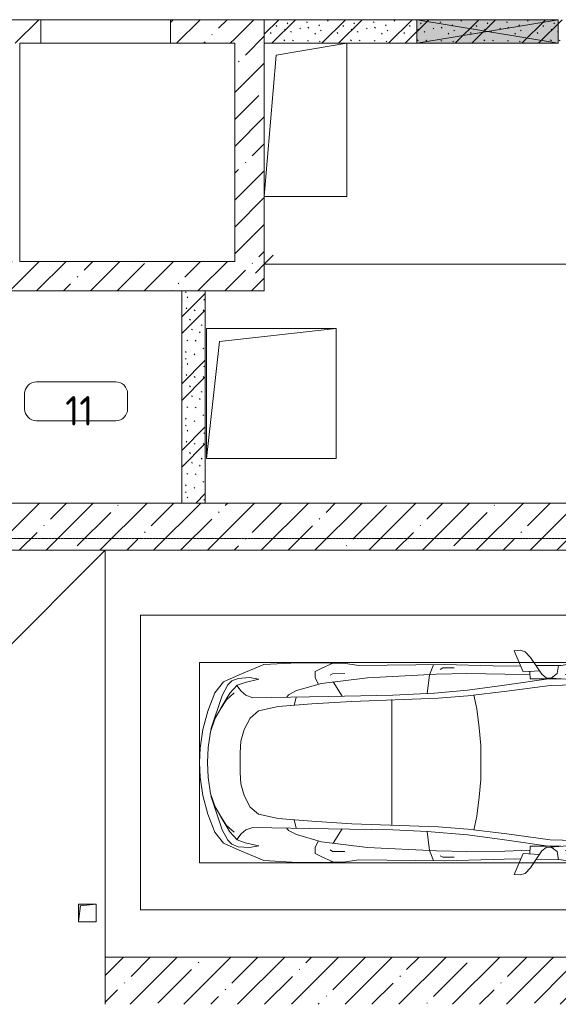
# Model space of a CAD drawing. Header units: millimetres. Extents: x -32229 to 288056, y -13689 to 125138.
# Tile 71 of 193: x -6990 to -2420, y 71500 to 79850. Entities that reach past the tile are written whole.
import ezdxf

# ---------------------------------------------------------------- set-up
doc = ezdxf.new("R2010")
doc.units = ezdxf.units.MM
doc.linetypes.add('ADSK_Линия сетки', pattern=[25, 20, -2.5, 0, -2.5])
for name, color, linetype, lineweight in [('A-ANNO-DIMS', 7, 'Continuous', 9), ('A-ANNO-DIMS-200', 7, 'Continuous', 9), ('A-AREA-IDEN', 7, 'Continuous', 9), ('A-DETL-GENF', 7, 'Continuous', 18), ('A-DOOR', 7, 'Continuous', 18), ('A-DOOR-OPNG', 7, 'Continuous', 18), ('A-FLOR', 7, 'Continuous', 18), ('A-GLAZ', 7, 'Continuous', 18), ('A-WALL', 7, 'Continuous', 18), ('A-WALL-PATT', 7, 'Continuous', 40), ('C-PRKG', 7, 'Continuous', 18), ('I-WALL', 7, 'Continuous', 18), ('M-EQPM', 7, 'Continuous', 18), ('S-GRID', 7, 'Continuous', 9)]:
    doc.layers.add(name, color=color, linetype=linetype, lineweight=lineweight)
doc.styles.add('GOST Common_3', font='GOST_Common.ttf', dxfattribs={"width": 0.9, "height": 250})
doc.styles.add('GOST Common_4', font='GOST_Common.ttf', dxfattribs={"height": 250})
doc.dimstyles.new('ГОСТ_2_5_мм2_1', dxfattribs={"dimscale": 304.8, "dimtxt": 251.428749, "dimasz": 0.492126, "dimexe": 0.492126, "dimexo": 0.656168, "dimgap": 0.098425, "dimtad": 1, "dimdec": 0, "dimdsep": 46, "dimtxsty": 'GOST Common_3', "dimblk1": 'OBLIQUE', "dimblk2": 'OBLIQUE', "dimsah": 1, "dimcen": 0.09, "dimazin": 2, "dimtfac": 1, "dimtdec": 4, "dimtix": 1, "dimtmove": 0, "dimatfit": 3, "dimfxl": 1, "dimtvp": 1, "dimtolj": 1, "dimtzin": 0, "dimarcsym": 2})
pattern_1 = [(135, (300.56, 377.28), (-565.6854, 6e-14), [10, -790]), (135, (349.8, 474.73), (-565.6854, 6e-14), [10, -790]), (135, (423.93, 473.06), (-565.6854, 6e-14), [10, -790]), (135, (229.92, 447.9), (-565.6854, 6e-14), [10, -790]), (135, (155.08, 447.9), (-565.6854, 6e-14), [10, -790]), (135, (114.9, 369.03), (-565.6854, 6e-14), [10, -790]), (135, (132.43, 285.8), (-565.6854, 6e-14), [10, -790]), (135, (214.66, 322), (-565.6854, 6e-14), [10, -790]), (135, (198.16, 261.88), (-565.6854, 6e-14), [10, -790]), (135, (45.2, 272.9), (-565.6854, 6e-14), [10, -790]), (135, (42.32, 336.16), (-565.6854, 6e-14), [10, -790]), (135, (92.26, 192.24), (-565.6854, 6e-14), [10, -790]), (135, (7.07, 149.2), (-565.6854, 6e-14), [10, -790]), (135, (80.6, 95.1), (-565.6854, 6e-14), [10, -790]), (135, (79.53, 36.94), (-565.6854, 6e-14), [10, -790]), (135, (153.87, 74.56), (-565.6854, 6e-14), [10, -790]), (135, (228.35, 124.8), (-565.6854, 6e-14), [10, -790]), (135, (279.75, 180.4), (-565.6854, 6e-14), [10, -790]), (135, (282.9, 31.63), (-565.6854, 6e-14), [10, -790]), (135, (377.38, 53.45), (-565.6854, 6e-14), [10, -790]), (135, (352.28, 102.7), (-565.6854, 6e-14), [10, -790]), (135, (354.05, 0), (-565.6854, 6e-14), [10, -790]), (135, (553.23, 16.45), (-565.6854, 6e-14), [10, -790]), (135, (542.38, 63.45), (-565.6854, 6e-14), [10, -790]), (135, (536.58, 239.3), (-565.6854, 6e-14), [10, -790]), (135, (475.85, 203.9), (-565.6854, 6e-14), [10, -790]), (135, (475.85, 316.54), (-565.6854, 6e-14), [10, -790]), (135, (520.8, 408.7), (-565.6854, 6e-14), [10, -790]), (135, (551.1, 470.8), (-565.6854, 6e-14), [10, -790]), (135, (235.25, 537.93), (-565.6854, 6e-14), [10, -790]), (135, (407.25, 547.65), (-565.6854, 6e-14), [10, -790]), (135, (94.5, 558.6), (-565.6854, 6e-14), [10, -790]), (135, (46.4, 532.3), (-565.6854, 6e-14), [10, -790]), (135, (85.56, 465.04), (-565.6854, 6e-14), [10, -790]), (135, (355.53, 181.14), (-565.6854, 6e-14), [10, -790]), (135, (362.23, 243.6), (-565.6854, 6e-14), [10, -790]), (135, (413.45, 344.1), (-565.6854, 6e-14), [10, -790]), (135, (286.3, 273.25), (-565.6854, 6e-14), [10, -790]), (135, (423.02, 263.72), (-565.6854, 6e-14), [10, -790]), (135, (162.94, 190.2), (-565.6854, 6e-14), [10, -790]), (135, (470.25, 120.93), (-565.6854, 6e-14), [10, -790]), (135, (484.48, 9.78), (-565.6854, 6e-14), [10, -790]), (45, (0, 212.13), (-565.6854, 0), []), (45, (212.13, 0), (-565.6854, 0), []), (45, (353.55, 0), (-565.6854, 0), []), (45, (0, 353.55), (-565.6854, 0), [])]
pattern_2 = [(45, (0, 0), (-228.0985, 228.0985), []), (45, (228.1, 0), (-228.0985, 228.0985), [403.225, -80.645, 6.706, -73.939])]

# ---------------------------------------------------------------- blocks, each defined once
blk = doc.blocks.new('КР-Проем - Настраиваемый-4829894--02 ЭО')
at = {"layer": 'A-DOOR-OPNG', "color": 253, "lineweight": 13, "true_color": 0xaaaaaa}
for p, q in [((-550, 100), (550, 100)), ((-550, -100), (550, -100))]:
    blk.add_line(p, q, dxfattribs=at)
blk = doc.blocks.new('АР_Машиноместо - 5300x2500_С-V39--02 ЭО')
at = {"layer": 'A-DETL-GENF', "color": 253, "lineweight": 13, "true_color": 0xaaaaaa}
for p, q in [((1250, -500), (1165.1, -503.1)), ((1250, -500), (1334.9, -503.1)), ((861.8, -571.6), (701.8, -640.4)), ((1052.6, -517.5), (861.8, -571.6)), ((1148.8, -583), (1050.7, -599.4)), ((1165.1, -503.1), (1052.6, -517.5)), ((1250, -581.6), (1148.8, -583)), ((1250, -581.6), (1351.2, -583)), ((1334.9, -503.1), (1447.4, -517.5)), ((1351.2, -583), (1449.3, -599.4)), ((1447.4, -517.5), (1638.2, -571.6)), ((1638.2, -571.6), (1798.2, -640.4)), ((701.8, -640.4), (584.4, -714.6)), ((824.6, -660.9), (703.5, -696.4)), ((804.5, -715.7), (824.6, -660.9)), ((941.4, -642.2), (881.5, -691.6)), ((1050.7, -599.4), (941.4, -642.2)), ((1449.3, -599.4), (1558.6, -642.2)), ((1558.6, -642.2), (1618.5, -691.6)), ((1695.5, -715.7), (1675.4, -660.9)), ((1675.4, -660.9), (1796.5, -696.4)), ((1798.2, -640.4), (1915.6, -714.6)), ((584.4, -714.6), (489, -795.6)), ((616.5, -746.4), (550, -812.3)), ((703.5, -696.4), (616.5, -746.4)), ((737.5, -778.3), (804.5, -715.7)), ((881.5, -691.6), (809.1, -809.4)), ((888.4, -685.9), (815.2, -686.6)), ((1611.6, -685.9), (1684.8, -686.6)), ((1618.5, -691.6), (1690.9, -809.4)), ((1762.5, -778.3), (1695.5, -715.7)), ((1796.5, -696.4), (1883.5, -746.4)), ((1883.5, -746.4), (1950, -812.3)), ((1915.6, -714.6), (2011, -795.6)), ((489, -795.6), (445.9, -853.1)), ((550, -812.3), (519.1, -851.5)), ((677.4, -843.7), (737.5, -778.3)), ((809.1, -809.4), (749.2, -950.3)), ((1690.9, -809.4), (1750.8, -950.3)), ((1822.6, -843.7), (1762.5, -778.3)), ((1950, -812.3), (1980.9, -851.5)), ((2011, -795.6), (2054.1, -853.1)), ((420.9, -910.7), (409.5, -1087)), ((445.9, -853.1), (420.9, -910.7)), ((519.1, -851.5), (505.7, -920)), ((639.1, -920), (677.4, -843.7)), ((1860.9, -920), (1822.6, -843.7)), ((1980.9, -851.5), (1994.3, -920)), ((2054.1, -853.1), (2079.1, -910.7)), ((2079.1, -910.7), (2090.5, -1087)), ((505.7, -920), (510.2, -1018.7)), ((603.4, -1004.8), (639.1, -920)), ((749.2, -950.3), (687.4, -1141)), ((1750.8, -950.3), (1812.6, -1141)), ((1896.6, -1004.8), (1860.9, -920)), ((1994.3, -920), (1989.8, -1018.7)), ((510.2, -1018.7), (521.5, -1074.5)), ((521.5, -1074.5), (548.5, -1076.2)), ((548.5, -1076.2), (603.4, -1004.8)), ((1951.5, -1076.2), (1896.6, -1004.8)), ((1978.5, -1074.5), (1951.5, -1076.2)), ((1989.8, -1018.7), (1978.5, -1074.5)), ((409.5, -1087), (410.6, -1634.2)), ((687.4, -1141), (615.4, -1410.3)), ((1812.6, -1141), (1884.6, -1410.3)), ((2090.5, -1087), (2089.4, -1634.2)), ((615.4, -1410.3), (589.4, -1615.5)), ((1884.6, -1410.3), (1910.6, -1615.5)), ((703.6, -1557.1), (852.8, -1499)), ((852.8, -1499), (1016.6, -1459.9)), ((1016.6, -1459.9), (1146.9, -1439.4)), ((1146.9, -1439.4), (1250, -1434.1)), ((1353.1, -1439.4), (1250, -1434.1)), ((1483.4, -1459.9), (1353.1, -1439.4)), ((1647.2, -1499), (1483.4, -1459.9)), ((1796.4, -1557.1), (1647.2, -1499)), ((590.4, -1624.3), (703.6, -1557.1)), ((1909.6, -1624.3), (1796.4, -1557.1)), ((410.6, -1634.2), (426.5, -1730.9)), ((546.5, -1642.6), (530.6, -1857.6)), ((589.4, -1615.5), (595.8, -1824.8)), ((1910.6, -1615.5), (1904.2, -1824.8)), ((1953.5, -1642.6), (1969.4, -1857.6)), ((2089.4, -1634.2), (2073.5, -1730.9)), ((426.5, -1730.9), (427.5, -1943)), ((495, -1765.3), (426.6, -1753.4)), ((540.9, -1993.7), (539.8, -1733.1)), ((1959.1, -1993.7), (1960.2, -1733.1)), ((2005, -1765.3), (2073.4, -1753.4)), ((2073.5, -1730.9), (2072.5, -1943)), ((533.6, -1816.8), (495, -1765.3)), ((597, -2231), (535, -1798.3)), ((595.8, -1824.8), (644.6, -2191.8)), ((1904.2, -1824.8), (1855.4, -2191.8)), ((1903, -2231), (1965, -1798.3)), ((1966.4, -1816.8), (2005, -1765.3)), ((500.6, -1894.5), (357.8, -1990.1)), ((479.9, -2052.9), (471, -1914.3)), ((530.6, -1857.6), (500.6, -1894.5)), ((1969.4, -1857.6), (1999.4, -1894.5)), ((1999.4, -1894.5), (2142.2, -1990.1)), ((2020.1, -2052.9), (2029, -1914.3)), ((357.8, -1990.1), (309.5, -2036.1)), ((540.9, -1993.7), (476.3, -1997.9)), ((505.9, -1996), (500, -2210.1)), ((1959.1, -1993.7), (2023.7, -1997.9)), ((1994.1, -1996), (2000, -2210.1)), ((2142.2, -1990.1), (2190.5, -2036.1)), ((309.5, -2036.1), (296.8, -2079.9)), ((296.8, -2079.9), (301.4, -2130.5)), ((301.4, -2130.5), (479.9, -2052.9)), ((432.3, -2119.9), (430.7, -2073.9)), ((2198.6, -2130.5), (2020.1, -2052.9)), ((2067.7, -2119.9), (2069.3, -2073.9)), ((2190.5, -2036.1), (2203.2, -2079.9)), ((2203.2, -2079.9), (2198.6, -2130.5)), ((428.2, -2308.5), (432.3, -2119.9)), ((2071.8, -2308.5), (2067.7, -2119.9)), ((500, -2210.1), (495.7, -2532.3)), ((636.6, -2526.5), (597, -2231)), ((644.6, -2191.8), (684.2, -2522.3)), ((1855.4, -2191.8), (1815.8, -2522.3)), ((1863.4, -2526.5), (1903, -2231)), ((2000, -2210.1), (2004.3, -2532.3)), ((417.5, -2723), (428.2, -2308.5)), ((2082.5, -2723), (2071.8, -2308.5)), ((495.7, -2532.3), (501.4, -2789.7)), ((636.6, -2526.5), (665.8, -2867.4)), ((684.2, -2522.3), (704.9, -2775.5)), ((1815.8, -2522.3), (1795.1, -2775.5)), ((1863.4, -2526.5), (1834.2, -2867.4)), ((2004.3, -2532.3), (1998.6, -2789.7)), ((447.8, -2638.7), (447.8, -2733.7)), ((2052.2, -2638.7), (2052.2, -2733.7)), ((426.5, -3446.8), (417.5, -2723)), ((447.8, -2733.7), (459.7, -2756.2)), ((2052.2, -2733.7), (2040.3, -2756.2)), ((2073.5, -3446.8), (2082.5, -2723)), ((505.1, -2846.9), (420.9, -2813.3)), ((501.4, -2789.7), (530.9, -3374.8)), ((704.9, -2775.5), (731.2, -3507.6)), ((1795.1, -2775.5), (1768.8, -3507.6)), ((1998.6, -2789.7), (1969.1, -3374.8)), ((1994.9, -2846.9), (2079.1, -2813.3)), ((665.8, -2867.4), (505.1, -2846.9)), ((665.6, -2864.6), (678.7, -3159.5)), ((1834.4, -2864.6), (1821.3, -3159.5)), ((1834.2, -2867.4), (1994.9, -2846.9)), ((678.7, -3159.5), (689.3, -3705.5)), ((1821.3, -3159.5), (1810.7, -3705.5)), ((530.9, -3374.8), (578.7, -3762.9)), ((1969.1, -3374.8), (1921.3, -3762.9)), ((409.5, -3560), (426.5, -3446.8)), ((2090.5, -3560), (2073.5, -3446.8)), ((405.6, -3688.5), (409.5, -3560)), ((495.5, -3566.1), (496.8, -3671.6)), ((687.1, -3588.8), (566.5, -3663.9)), ((731.2, -3507.6), (752.2, -3845.6)), ((1768.8, -3507.6), (1747.8, -3845.6)), ((1812.9, -3588.8), (1933.5, -3663.9)), ((2004.5, -3566.1), (2003.2, -3671.6)), ((2094.4, -3688.5), (2090.5, -3560)), ((408.2, -3667), (453.1, -3766.3)), ((496.8, -3671.6), (510.1, -3691.5)), ((2003.2, -3671.6), (1989.9, -3691.5)), ((2091.8, -3667), (2046.9, -3766.3)), ((403.4, -3968), (405.6, -3688.5)), ((689.3, -3705.5), (699.7, -4345.5)), ((1810.7, -3705.5), (1800.3, -4345.5)), ((2096.6, -3968), (2094.4, -3688.5)), ((453.1, -3766.3), (478.4, -3819.3)), ((478.4, -3819.3), (532.5, -3818.1)), ((532.5, -3818.1), (585.5, -3790.5)), ((578.7, -3762.9), (638.7, -3975.4)), ((1921.3, -3762.9), (1861.3, -3975.4)), ((1967.5, -3818.1), (1914.5, -3790.5)), ((2021.6, -3819.3), (1967.5, -3818.1)), ((2046.9, -3766.3), (2021.6, -3819.3)), ((752.2, -3845.6), (774.4, -4132.9)), ((1747.8, -3845.6), (1725.6, -4132.9)), ((419.6, -4254.2), (403.4, -3968)), ((638.7, -3975.4), (675.2, -4045.5)), ((1861.3, -3975.4), (1824.8, -4045.5)), ((2080.4, -4254.2), (2096.6, -3968)), ((675.2, -4045.5), (694.6, -4057.6)), ((1824.8, -4045.5), (1805.4, -4057.6)), ((774.4, -4132.9), (812.5, -4298.9)), ((1725.6, -4132.9), (1687.5, -4298.9)), ((507.1, -4462.6), (419.6, -4254.2)), ((1992.9, -4462.6), (2080.4, -4254.2)), ((543.7, -4295.1), (528.4, -4374.7)), ((569.5, -4413.1), (543.7, -4295.1)), ((812.5, -4298.9), (872.7, -4370.2)), ((1687.5, -4298.9), (1627.3, -4370.2)), ((1930.5, -4413.1), (1956.3, -4295.1)), ((1956.3, -4295.1), (1971.6, -4374.7)), ((528.4, -4374.7), (536.4, -4471.4)), ((594.6, -4479.3), (569.5, -4413.1)), ((679.6, -4406.3), (645, -4445.5)), ((699.7, -4345.5), (679.6, -4406.3)), ((872.7, -4370.2), (970.5, -4419.3)), ((970.5, -4419.3), (1069.6, -4447.3)), ((1529.5, -4419.3), (1430.4, -4447.3)), ((1627.3, -4370.2), (1529.5, -4419.3)), ((1800.3, -4345.5), (1820.4, -4406.3)), ((1820.4, -4406.3), (1855, -4445.5)), ((1905.4, -4479.3), (1930.5, -4413.1)), ((1971.6, -4374.7), (1963.6, -4471.4)), ((565.9, -4595.1), (507.1, -4462.6)), ((536.4, -4471.4), (557.5, -4525.7)), ((661.8, -4543.1), (594.6, -4479.3)), ((645, -4445.5), (597.3, -4481.4)), ((717.1, -4568.9), (659.6, -4505.3)), ((1069.6, -4447.3), (1167.1, -4453.2)), ((1167.1, -4453.2), (1250, -4453.9)), ((1332.9, -4453.2), (1250, -4453.9)), ((1430.4, -4447.3), (1332.9, -4453.2)), ((1782.9, -4568.9), (1840.4, -4505.3)), ((1838.2, -4543.1), (1905.4, -4479.3)), ((1855, -4445.5), (1902.7, -4481.4)), ((1934.1, -4595.1), (1992.9, -4462.6)), ((1963.6, -4471.4), (1942.5, -4525.7)), ((557.5, -4525.7), (590.7, -4560.1)), ((590.7, -4560.1), (680.7, -4606.5)), ((788.5, -4617.7), (661.8, -4543.1)), ((791.3, -4619.7), (717.1, -4568.9)), ((1708.7, -4619.7), (1782.9, -4568.9)), ((1711.5, -4617.7), (1838.2, -4543.1)), ((1909.3, -4560.1), (1819.3, -4606.5)), ((1942.5, -4525.7), (1909.3, -4560.1)), ((659.1, -4669.9), (565.9, -4595.1)), ((812.7, -4729.4), (659.1, -4669.9)), ((680.7, -4606.5), (967, -4703.6)), ((873.9, -4665.1), (791.3, -4619.7)), ((988.2, -4706.7), (873.9, -4665.1)), ((1511.8, -4706.7), (1626.1, -4665.1)), ((1819.3, -4606.5), (1533, -4703.6)), ((1626.1, -4665.1), (1708.7, -4619.7)), ((1687.3, -4729.4), (1840.9, -4669.9)), ((1840.9, -4669.9), (1934.1, -4595.1)), ((970.2, -4771.8), (812.7, -4729.4)), ((1122.2, -4726.4), (988.2, -4706.7)), ((1250, -4731.7), (1122.2, -4726.4)), ((1250, -4731.7), (1377.8, -4726.4)), ((1377.8, -4726.4), (1511.8, -4706.7)), ((1529.8, -4771.8), (1687.3, -4729.4)), ((1126.4, -4794.1), (970.2, -4771.8)), ((1250, -4800), (1126.4, -4794.1)), ((1250, -4800), (1373.6, -4794.1)), ((1373.6, -4794.1), (1529.8, -4771.8))]:
    blk.add_line(p, q, dxfattribs=at)
at = {"layer": 'A-DETL-GENF', "color": 254, "lineweight": 13, "true_color": 0xd4d4d4}
for p, q in [((664.7, -739.9), (591.7, -805)), ((742.6, -707.8), (664.7, -739.9)), ((1757.4, -707.8), (1835.3, -739.9)), ((1835.3, -739.9), (1908.3, -805)), ((591.7, -805), (534.5, -874.4)), ((1908.3, -805), (1965.5, -874.4)), ((534.5, -874.4), (528.1, -949.5)), ((1965.5, -874.4), (1971.9, -949.5)), ((710.2, -962.8), (636.7, -1146)), ((1789.8, -962.8), (1863.3, -1146)), ((537.4, -1076.1), (524.9, -1188.6)), ((1962.6, -1076.1), (1975.1, -1188.6)), ((636.7, -1146), (590.3, -1367.8)), ((1863.3, -1146), (1909.7, -1367.8)), ((524.9, -1188.6), (513.9, -1368.9)), ((1975.1, -1188.6), (1986.1, -1368.9)), ((513.9, -1368.9), (502.3, -1696.3)), ((590.3, -1367.8), (546.5, -1642.6)), ((1909.7, -1367.8), (1953.5, -1642.6)), ((1986.1, -1368.9), (1997.7, -1696.3)), ((955.7, -2426.8), (1105.5, -2413.7)), ((1105.5, -2413.7), (1250, -2412.9)), ((1394.5, -2413.7), (1250, -2412.9)), ((1544.3, -2426.8), (1394.5, -2413.7)), ((677.9, -2473), (794.6, -2446)), ((794.6, -2446), (955.7, -2426.8)), ((1705.4, -2446), (1544.3, -2426.8)), ((1822.1, -2473), (1705.4, -2446)), ((715.1, -3168.3), (1250, -3167.3)), ((1784.9, -3168.3), (1250, -3167.3)), ((694.6, -3980.4), (765.1, -3996.8)), ((1805.4, -3980.4), (1734.9, -3996.8))]:
    blk.add_line(p, q, dxfattribs=at)
at = {"layer": 'C-PRKG', "color": 253, "lineweight": 13, "true_color": 0xaaaaaa}
for p, q in [((2500, 0), (0, 0)), ((0, 0), (0, -5300)), ((2500, 0), (2500, -5300)), ((400, -500), (400, -4800)), ((400, -500), (2100, -500)), ((2100, -500), (2100, -4800)), ((400, -4800), (2100, -4800)), ((2500, -5300), (0, -5300))]:
    blk.add_line(p, q, dxfattribs=at)
blk = doc.blocks.new('АР_Канал вертикальный прямоугольный - ОВ-6392402--02 ЭО')
at = {"layer": 'M-EQPM', "color": 253, "lineweight": 13, "true_color": 0xaaaaaa}
for p, q in [((350, 650), (-350, 650)), ((-350, 650), (-350, -650)), ((-350, -650), (-350, 650)), ((-350, 650), (350, 650)), ((-250, 550), (350, 650)), ((350, -650), (350, 650)), ((350, 650), (350, -650)), ((-350, -650), (-250, 550)), ((-350, -650), (350, -650)), ((350, -650), (-350, -650))]:
    blk.add_line(p, q, dxfattribs=at)
blk = doc.blocks.new('АР_Канал вертикальный прямоугольный - ОВ-6392405--02 ЭО')
at = {"layer": 'M-EQPM', "color": 253, "lineweight": 13, "true_color": 0xaaaaaa}
for p, q in [((550, 550), (-550, 550)), ((-550, 550), (-550, -550)), ((-550, -550), (-550, 550)), ((-550, 550), (550, 550)), ((-440, 440), (550, 550)), ((550, -550), (550, 550)), ((550, 550), (550, -550)), ((-550, -550), (-440, 440)), ((-550, -550), (550, -550)), ((550, -550), (-550, -550))]:
    blk.add_line(p, q, dxfattribs=at)
blk = doc.blocks.new('АР_Отверстие прямоугольное - ОВВ-3385292--02 ЭО')
at = {"layer": 'A-GLAZ', "lineweight": 13, "true_color": 0xf0f0f0}
blk.add_hatch(color=7, dxfattribs=at).paths.add_polyline_path([(725, -100), (725, 100), (-475, 100), (-475, -100), (198.5, -100)])
at = {"layer": 'A-GLAZ', "color": 253, "lineweight": 5, "true_color": 0xaaaaaa}
for p, q in [((725, 100), (-475, -100)), ((-475, 100), (725, -100))]:
    blk.add_line(p, q, dxfattribs=at)
at = {"layer": 'A-GLAZ', "color": 253, "lineweight": 13, "true_color": 0xaaaaaa}
for p, q in [((725, 100), (-475, 100)), ((-475, 100), (-475, -100)), ((-475, 100), (-475, -100)), ((725, -100), (725, 100)), ((725, 100), (725, -100)), ((-475, -100), (725, -100))]:
    blk.add_line(p, q, dxfattribs=at)
blk = doc.blocks.new('АР_Канал вертикальный прямоугольный - ВК-5404241--02 ЭО')
at = {"layer": 'M-EQPM', "lineweight": 13, "true_color": 0xe2e2e2}
blk.add_hatch(color=254, dxfattribs=at).paths.add_polyline_path([(-75, -75), (-60, 60), (75, 75), (-75, 75)])
at = {"layer": 'M-EQPM', "color": 253, "lineweight": 13, "true_color": 0xaaaaaa}
for p, q in [((75, 75), (-75, 75)), ((-75, 75), (-75, -75)), ((75, 75), (-75, 75)), ((-75, 75), (-75, -75)), ((-75, -75), (-75, 75)), ((-75, 75), (75, 75)), ((-75, -75), (-60, 60)), ((-75, -75), (-60, 60)), ((-60, 60), (75, 75)), ((-60, 60), (75, 75)), ((75, -75), (75, 75)), ((75, 75), (75, -75)), ((-75, -75), (75, -75)), ((75, -75), (-75, -75))]:
    blk.add_line(p, q, dxfattribs=at)
blk = doc.blocks.new('Наметкина 10_РД_АР_П_rvt-1--02 ЭО')
at = {"layer": 'A-WALL-PATT', "lineweight": 5, "true_color": 0xaaaaaa}
h = blk.add_hatch(dxfattribs=at)
h.set_pattern_fill('FP_3', color=253, style=0, pattern_type=2)
h.set_pattern_definition(pattern_2)
h.paths.add_polyline_path([(-6809.7, 79650), (-6809.7, 79850), (-7734.7, 79850), (-7734.7, 79650), (-6989.7, 79650)])
h.paths.add_polyline_path([(-5164.7, 79650), (-5164.7, 79850), (-5709.7, 79850), (-5709.7, 79650)])
h.paths.add_polyline_path([(-11784.7, 79650), (-10859.7, 79650), (-10859.7, 79850), (-11784.7, 79850)])
h.paths.add_polyline_path([(-8834.7, 79650), (-8834.7, 79850), (-9759.7, 79850), (-9759.7, 79650), (-9014.7, 79650)])
h.paths.add_polyline_path([(-13064.7, 79650), (-12884.7, 79650), (-12884.7, 79850), (-13339.7, 79850), (-13339.7, 79650), (-13314.7, 79650)])
h = blk.add_hatch(dxfattribs=at)
h.set_pattern_fill('FP_3', color=253, style=0, pattern_type=2)
h.set_pattern_definition(pattern_2)
h.paths.add_polyline_path([(-5164.7, 77800), (-4914.7, 77800), (-4914.7, 79850), (-5164.7, 79850), (-5164.7, 78350)])
h = blk.add_hatch(dxfattribs=at)
h.set_pattern_fill('FP_1', color=253, style=0, pattern_type=2)
h.set_pattern_definition(pattern_1)
h.paths.add_polyline_path([(-3619.7, 79650), (-314.7, 79650), (-314.7, 79850), (-4914.7, 79850), (-4914.7, 79650), (-4214.7, 79650)])
h = blk.add_hatch(dxfattribs=at)
h.set_pattern_fill('FP_3', color=253, style=0, pattern_type=2)
h.set_pattern_definition(pattern_2)
h.paths.add_polyline_path([(-4914.7, 77550), (-4914.7, 77800), (-13589.7, 77800), (-13589.7, 77550), (-8145.7, 77550)])
h = blk.add_hatch(dxfattribs=at)
h.set_pattern_fill('FP_1', color=253, style=0, pattern_type=2)
h.set_pattern_definition(pattern_1)
h.paths.add_polyline_path([(-5414.7, 75750), (-5414.7, 77550), (-5614.7, 77550), (-5614.7, 75750)])
h = blk.add_hatch(dxfattribs=at)
h.set_pattern_fill('FP_3', color=253, style=0, pattern_type=2)
h.set_pattern_definition(pattern_2)
h.paths.add_polyline_path([(4910.3, 75350), (4910.3, 75750), (-8814.7, 75750), (-8814.7, 75350), (2253.2, 75350)])
h.paths.add_polyline_path([(-10314.7, 75350), (-10314.7, 75750), (-15564.7, 75750), (-15564.7, 75350), (-13345.2, 75350)])
h = blk.add_hatch(dxfattribs=at)
h.set_pattern_fill('FP_3', color=253, style=0, pattern_type=2)
h.set_pattern_definition(pattern_2)
h.paths.add_polyline_path([(-1164.7, 71500), (-1164.7, 71900), (-6264.7, 71900), (-6264.7, 71500), (-2946.2, 71500)])
at = {"layer": 'A-FLOR', "color": 253, "lineweight": 13, "true_color": 0xaaaaaa}
for p, q in [((-6809.7, 79850), (-5709.7, 79850)), ((-6264.7, 75350), (-9104.7, 72510)), ((-6264.7, 75350), (-6264.7, 71900)), ((-6264.7, 75350), (-6264.7, 71900))]:
    blk.add_line(p, q, dxfattribs=at)
at = {"layer": 'A-WALL', "color": 253, "lineweight": 13, "true_color": 0xaaaaaa}
for p, q in [((-6809.7, 79850), (-7734.7, 79850)), ((-6809.7, 79650), (-6809.7, 79850)), ((-5164.7, 79850), (-5709.7, 79850)), ((-5709.7, 79850), (-5709.7, 79650)), ((-4914.7, 79850), (-5164.7, 79850)), ((-4914.7, 79650), (-4914.7, 79850)), ((-6989.7, 79650), (-6809.7, 79650)), ((-6989.7, 77800), (-6989.7, 79650)), ((-5709.7, 79650), (-5164.7, 79650)), ((-5164.7, 79650), (-5164.7, 77800)), ((-4914.7, 77800), (-4914.7, 78350)), ((-5164.7, 77800), (-6989.7, 77800)), ((-4914.7, 77550), (-4914.7, 77800)), ((-13189.7, 77550), (-4914.7, 77550)), ((-1614.7, 75750), (-8814.7, 75750)), ((-8814.7, 75350), (-1614.7, 75350)), ((-1164.7, 71900), (-6264.7, 71900)), ((-6264.7, 71900), (-6264.7, 71500))]:
    blk.add_line(p, q, dxfattribs=at)
at = {"layer": 'I-WALL', "color": 253, "lineweight": 13, "true_color": 0xaaaaaa}
for p, q in [((-3619.7, 79850), (-4914.7, 79850)), ((-4914.7, 79850), (-4914.7, 79650)), ((-2419.7, 79850), (-3619.7, 79850)), ((-4214.7, 79650), (-3619.7, 79650)), ((-3619.7, 79650), (-2419.7, 79650)), ((-5614.7, 77550), (-5614.7, 75750)), ((-5414.7, 77550), (-5614.7, 77550)), ((-5414.7, 75750), (-5414.7, 77550)), ((-5614.7, 75750), (-5414.7, 75750))]:
    blk.add_line(p, q, dxfattribs=at)
at = {"layer": 'A-DOOR', "color": 253, "lineweight": 13, "true_color": 0xaaaaaa, "rotation": 180}
blk.add_blockref('КР-Проем - Настраиваемый-4829894--02 ЭО', (-6259.7, 79750), dxfattribs=at)
at = {"layer": 'A-GLAZ', "color": 253, "lineweight": 13, "true_color": 0xaaaaaa}
blk.add_blockref('АР_Отверстие прямоугольное - ОВВ-3385292--02 ЭО', (-3144.7, 79750), dxfattribs=at)
at = {"layer": 'C-PRKG', "color": 253, "lineweight": 13, "true_color": 0xaaaaaa, "rotation": 269.9999999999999}
blk.add_blockref('АР_Машиноместо - 5300x2500_С-V39--02 ЭО', (-664.7, 74800), dxfattribs=at)
at = {"layer": 'M-EQPM', "color": 253, "lineweight": 13, "true_color": 0xaaaaaa}
for name, p in [('АР_Канал вертикальный прямоугольный - ОВ-6392402--02 ЭО', (-4564.7, 79000)), ('АР_Канал вертикальный прямоугольный - ОВ-6392405--02 ЭО', (-4854.7, 76680)), ('АР_Канал вертикальный прямоугольный - ВК-5404241--02 ЭО', (-6414.7, 72275))]:
    blk.add_blockref(name, p, dxfattribs=at)
blk = doc.blocks.new('Марка помещения 2 - Марка помещения 2-1605974--02 ЭО')
at = {"layer": 'A-AREA-IDEN', "color": 253, "true_color": 0xaaaaaa}
for p, q in [((-1.797, 0.841), (1.569, 0.841)), ((-2.297, -0.309), (-2.297, 0.341)), ((2.069, 0.341), (2.069, -0.309)), ((1.569, -0.809), (-1.797, -0.809))]:
    blk.add_line(p, q, dxfattribs=at)
for centre, start, end in [((-1.797, 0.341), 90, 180), ((1.569, 0.341), 0, 90), ((-1.797, -0.309), 180, 270), ((1.569, -0.309), 270, 360)]:
    blk.add_arc(centre, 0.5, start, end, dxfattribs=at)
blk = doc.blocks.new('DIMBLOCK276--02 ЭО')
at = {"layer": 'A-ANNO-DIMS-200'}
for p, q in [((-4914.7, 77682.8), (-4914.7, 77926.7)), ((1785.6, 77682.8), (1785.6, 77926.7)), ((-4914.7, 77776.7), (-4839.7, 77851.7)), ((1785.6, 77776.7), (1860.6, 77851.7)), ((-4914.7, 77776.7), (-4989.7, 77701.7)), ((-4914.7, 77776.7), (1785.6, 77776.7)), ((-4914.7, 77776.7), (-4914.7, 77682.8)), ((1785.6, 77776.7), (1710.6, 77701.7)), ((1785.6, 77776.7), (1785.6, 77682.8))]:
    blk.add_line(p, q, dxfattribs=at)
at = {"layer": 'A-ANNO-DIMS-200', "color": 0, "insert": (-1879.9, 78133.4), "char_height": 250, "width": 756.843, "attachment_point": 1, "line_spacing_factor": 1.022761, "style": 'GOST Common_3'}
blk.add_mtext('6700', dxfattribs=at)
blk = doc.blocks.new('_Oblique')
at = {"color": 0, "linetype": 'ByBlock', "lineweight": -2}
blk.add_line((-0.5, -0.5), (0.5, 0.5), dxfattribs=at)

msp = doc.modelspace()

# ---------------------------------------------------------------- linework, layer by layer
at = {"layer": 'S-GRID', "color": 253, "linetype": 'ADSK_Линия сетки', "true_color": 0xaaaaaa}
msp.add_line((131381.2, 75450), (-30593.4, 75450), dxfattribs=at)

# ---------------------------------------------------------------- block references
at = {"lineweight": 5}
msp.add_blockref('Наметкина 10_РД_АР_П_rvt-1--02 ЭО', (0, 0), dxfattribs=at)
at = {"layer": 'A-AREA-IDEN', "color": 253, "true_color": 0xaaaaaa, "xscale": 199.9999999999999, "yscale": 199.9999999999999, "zscale": 199.9999999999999}
msp.add_blockref('Марка помещения 2 - Марка помещения 2-1605974--02 ЭО', (-6488.1, 76610.6), dxfattribs=at)

# ---------------------------------------------------------------- texts
at = {"layer": 'A-AREA-IDEN', "color": 253, "true_color": 0xaaaaaa, "insert": (-6484.6, 76533.2), "char_height": 250, "width": 278, "attachment_point": 5, "line_spacing_factor": 1.022766, "style": 'GOST Common_4'}
msp.add_mtext('\\pt100,200,300,400,500,600,700,800,900,1000,1100,1200,1300,1400,1500,1600,1700,1800,1900,2000,2100,2200,2300,2400,2500,2600,2700,2800,2900,3000,3100,3200;11', dxfattribs=at)

# ---------------------------------------------------------------- dimensions: what is measured, and where the dimension line sits
at = {"layer": 'A-ANNO-DIMS'}
dim = msp.add_linear_dim(base=(1785.6, 77776.7), p1=(-4914.7, 77882.8), p2=(1785.6, 77882.8), dimstyle='ГОСТ_2_5_мм2_1', override={"dimpost": '<>', "dimfxl": 6700.28538}, dxfattribs=at)
dim.commit()
dim.dimension.update_dxf_attribs({"geometry": 'DIMBLOCK276--02 ЭО', "text_midpoint": (-1564.6, 77931.7)})

doc.saveas('drawing.dxf')
